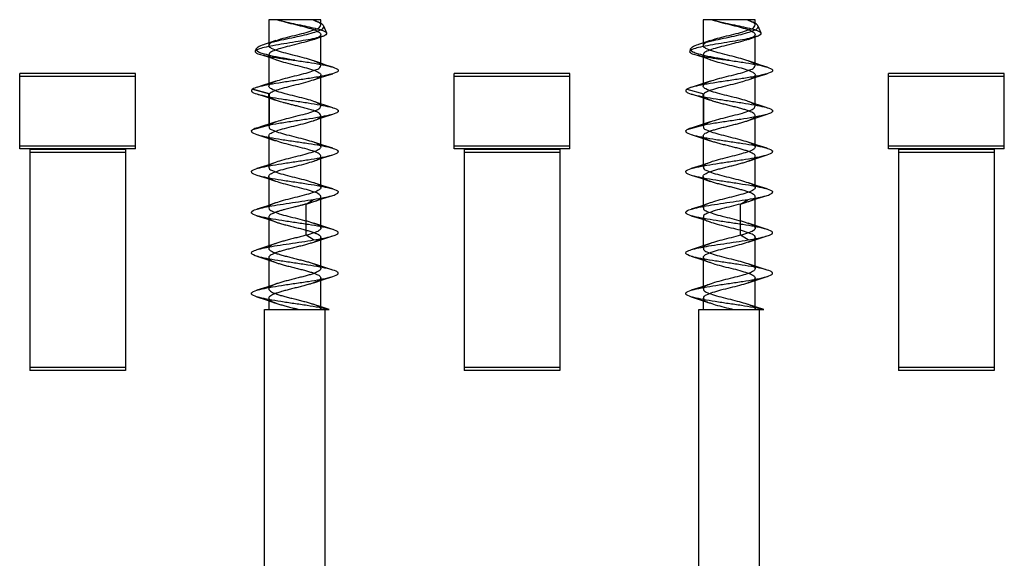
# Model space of a CAD drawing. Header units: millimetres. Extents: x 34 to 284, y 125 to 325.
# Tile 3 of 5: x 81 to 115, y 223 to 241. Entities that reach past the tile are written whole.
import ezdxf

# ---------------------------------------------------------------- set-up
doc = ezdxf.new("R2010")
doc.units = ezdxf.units.MM
doc.header["$LTSCALE"] = 29.133641
doc.layers.get('0').update_dxf_attribs({"linetype": 'CONTINUOUS'})

msp = doc.modelspace()

# ---------------------------------------------------------------- linework, layer by layer
at = {"color": 7}
for p, q in [((89.877, 241.362), (89.877, 240.473)), ((91.677, 241.362), (89.877, 241.362)), ((91.451, 241.335), (91.436, 241.34)), ((91.677, 241.173), (91.677, 241.362)), ((91.768, 241.149), (91.873, 240.904)), ((104.877, 241.362), (104.877, 240.473)), ((106.677, 241.362), (104.877, 241.362)), ((106.451, 241.335), (106.436, 241.34)), ((106.677, 241.173), (106.677, 241.362)), ((106.768, 241.149), (106.873, 240.904)), ((91.437, 240.685), (91.71, 240.779)), ((91.677, 239.773), (91.677, 240.852)), ((106.437, 240.685), (106.71, 240.779)), ((106.677, 239.773), (106.677, 240.852)), ((89.446, 240.358), (89.412, 240.277)), ((89.877, 240.152), (89.877, 239.074)), ((104.446, 240.358), (104.412, 240.277)), ((104.877, 240.152), (104.877, 239.074)), ((81.277, 236.904), (81.277, 239.504)), ((85.277, 239.504), (81.277, 239.504)), ((85.277, 239.404), (81.277, 239.404)), ((85.277, 236.904), (85.277, 239.504)), ((91.677, 238.374), (91.677, 239.453)), ((96.277, 236.904), (96.277, 239.504)), ((100.277, 239.504), (96.277, 239.504)), ((100.277, 239.404), (96.277, 239.404)), ((100.277, 236.904), (100.277, 239.504)), ((106.677, 238.374), (106.677, 239.453)), ((111.277, 236.904), (111.277, 239.504)), ((115.277, 239.504), (111.277, 239.504)), ((115.277, 239.404), (111.277, 239.404)), ((115.277, 236.904), (115.277, 239.504)), ((89.9, 238.803), (89.314, 238.964)), ((89.315, 238.962), (89.9, 238.802)), ((89.877, 238.751), (89.877, 237.673)), ((89.9, 237.723), (89.9, 238.802)), ((104.315, 238.962), (104.9, 238.802)), ((104.877, 238.752), (104.877, 237.673)), ((104.9, 237.723), (104.9, 238.802)), ((91.677, 236.973), (91.677, 238.052)), ((106.677, 236.973), (106.677, 238.052)), ((89.9, 237.723), (89.315, 237.562)), ((104.9, 237.723), (104.315, 237.562)), ((89.877, 237.352), (89.877, 236.273)), ((104.877, 237.352), (104.877, 236.273)), ((85.277, 237.004), (81.277, 237.004)), ((100.277, 237.004), (96.277, 237.004)), ((115.277, 237.004), (111.277, 237.004)), ((85.277, 236.904), (81.277, 236.904)), ((81.627, 236.88), (81.627, 229.262)), ((84.927, 236.88), (81.627, 236.88)), ((84.927, 236.78), (81.627, 236.78)), ((84.927, 236.88), (84.927, 229.262)), ((91.677, 235.573), (91.677, 236.652)), ((100.277, 236.904), (96.277, 236.904)), ((96.627, 236.88), (96.627, 229.262)), ((99.927, 236.88), (96.627, 236.88)), ((99.927, 236.78), (96.627, 236.78)), ((99.927, 236.88), (99.927, 229.262)), ((106.677, 235.573), (106.677, 236.652)), ((115.277, 236.904), (111.277, 236.904)), ((111.627, 236.88), (111.627, 229.262)), ((114.927, 236.88), (111.627, 236.88)), ((114.927, 236.78), (111.627, 236.78)), ((114.927, 236.88), (114.927, 229.262)), ((89.877, 235.951), (89.877, 234.873)), ((104.877, 235.951), (104.877, 234.873)), ((91.167, 235.002), (91.428, 235.162)), ((91.167, 233.923), (91.167, 235.002)), ((91.677, 234.173), (91.677, 235.251)), ((106.167, 235.002), (106.428, 235.162)), ((106.167, 233.923), (106.167, 235.002)), ((106.677, 234.173), (106.677, 235.251)), ((89.877, 234.553), (89.877, 233.475)), ((104.877, 234.553), (104.877, 233.475)), ((91.428, 233.762), (91.167, 233.923)), ((106.428, 233.762), (106.167, 233.923)), ((91.676, 232.775), (91.676, 233.853)), ((106.676, 232.775), (106.676, 233.853)), ((89.878, 233.154), (89.878, 232.075)), ((104.878, 233.154), (104.878, 232.075)), ((91.676, 231.376), (91.676, 232.454)), ((106.676, 231.376), (106.676, 232.454)), ((89.878, 231.754), (89.878, 231.362)), ((104.878, 231.754), (104.878, 231.362)), ((89.727, 207.062), (89.727, 231.362)), ((89.727, 231.362), (91.969, 231.362)), ((91.827, 207.062), (91.827, 231.362)), ((104.727, 207.062), (104.727, 231.362)), ((104.727, 231.362), (106.969, 231.362)), ((106.827, 207.062), (106.827, 231.362)), ((84.927, 229.362), (81.627, 229.362)), ((84.927, 229.262), (81.627, 229.262)), ((99.927, 229.362), (96.627, 229.362)), ((99.927, 229.262), (96.627, 229.262)), ((114.927, 229.362), (111.627, 229.362)), ((114.927, 229.262), (111.627, 229.262))]:
    msp.add_line(p, q, dxfattribs=at)
for points in [[(90.118, 240.64), (89.925, 240.572), (89.716, 240.504)], [(105.118, 240.64), (104.925, 240.572), (104.716, 240.504)], [(89.56, 240.171), (89.853, 240.077), (90.118, 239.985)], [(104.56, 240.171), (104.853, 240.077), (105.118, 239.985)], [(92.089, 239.725), (91.854, 239.799), (91.636, 239.87), (91.436, 239.94)], [(107.089, 239.725), (106.854, 239.799), (106.636, 239.87), (106.436, 239.94)], [(91.435, 239.284), (91.629, 239.352), (91.849, 239.425), (92.088, 239.5)], [(106.435, 239.284), (106.629, 239.352), (106.849, 239.425), (107.088, 239.5)], [(90.118, 239.24), (89.918, 239.17), (89.701, 239.099), (89.466, 239.025)], [(105.118, 239.24), (104.918, 239.17), (104.701, 239.099), (104.466, 239.025)], [(89.466, 238.799), (89.822, 238.687), (90.116, 238.585)], [(104.466, 238.799), (104.816, 238.689), (105.116, 238.585)], [(92.088, 238.325), (91.852, 238.399), (91.632, 238.471), (91.436, 238.54)], [(107.088, 238.325), (106.852, 238.399), (106.632, 238.471), (106.436, 238.54)], [(91.438, 237.885), (91.737, 237.989), (92.089, 238.1)], [(106.437, 237.885), (106.746, 237.991), (107.089, 238.1)], [(90.118, 237.84), (89.918, 237.77), (89.7, 237.699), (89.466, 237.625)], [(105.118, 237.84), (104.918, 237.77), (104.7, 237.699), (104.466, 237.625)], [(89.464, 237.4), (89.81, 237.291), (90.116, 237.185)], [(104.464, 237.4), (104.808, 237.291), (105.116, 237.185)], [(92.089, 236.925), (91.746, 237.033), (91.437, 237.14)], [(107.089, 236.925), (106.746, 237.033), (106.437, 237.14)], [(91.438, 236.485), (91.746, 236.591), (92.089, 236.7)], [(106.438, 236.486), (106.743, 236.59), (107.089, 236.7)], [(90.116, 236.439), (89.808, 236.334), (89.465, 236.225)], [(105.116, 236.439), (104.808, 236.334), (104.465, 236.225)], [(89.466, 235.999), (89.808, 235.891), (90.116, 235.786)], [(104.466, 235.999), (104.813, 235.89), (105.116, 235.785)], [(92.088, 235.525), (91.746, 235.633), (91.438, 235.739)], [(107.088, 235.525), (106.746, 235.633), (106.438, 235.739)], [(91.438, 235.085), (91.745, 235.191), (92.089, 235.3)], [(106.438, 235.085), (106.746, 235.191), (107.089, 235.3)], [(90.116, 235.039), (89.808, 234.933), (89.464, 234.825)], [(105.116, 235.039), (104.808, 234.933), (104.464, 234.825)], [(89.465, 234.6), (89.808, 234.491), (90.117, 234.385)], [(92.09, 234.125), (91.746, 234.233), (91.437, 234.339)], [(104.466, 234.599), (104.82, 234.487), (105.117, 234.385)], [(107.09, 234.125), (106.746, 234.233), (106.437, 234.339)], [(90.119, 233.641), (89.811, 233.534), (89.467, 233.426)], [(91.437, 233.685), (91.743, 233.79), (92.088, 233.899)], [(105.119, 233.641), (104.811, 233.534), (104.467, 233.426)], [(106.437, 233.685), (106.745, 233.791), (107.088, 233.899)], [(89.466, 233.199), (89.815, 233.089), (90.117, 232.985)], [(92.089, 232.725), (91.74, 232.835), (91.433, 232.941)], [(104.466, 233.199), (104.819, 233.088), (105.117, 232.985)], [(107.089, 232.725), (106.742, 232.835), (106.433, 232.941)], [(90.119, 232.24), (89.809, 232.133), (89.463, 232.024)], [(91.437, 232.285), (91.735, 232.388), (92.089, 232.5)], [(105.119, 232.24), (104.809, 232.133), (104.463, 232.024)], [(106.437, 232.285), (106.746, 232.391), (107.09, 232.5)], [(89.465, 231.799), (89.822, 231.687), (90.116, 231.585)], [(91.968, 231.362), (91.684, 231.454), (91.436, 231.54)], [(104.465, 231.8), (104.811, 231.69), (105.116, 231.585)], [(106.968, 231.362), (106.687, 231.453), (106.436, 231.54)]]:
    msp.add_lwpolyline(points, dxfattribs=at)
for points, knots in [([(91.769, 241.148), (91.78, 241.123), (91.745, 241.035), (91.597, 240.974), (91.381, 240.894), (91.09, 240.822), (90.754, 240.747), (90.399, 240.673), (90.063, 240.599), (89.772, 240.525), (89.575, 240.456), (89.463, 240.395), (89.446, 240.358)], [0, 0, 0, 0, 0.033305, 0.092002, 0.18673, 0.30965, 0.449318, 0.597616, 0.741822, 0.862271, 0.951208, 1, 1, 1, 1]), ([(89.9, 237.723), (89.936, 237.762), (90.062, 237.823), (90.286, 237.898), (90.577, 237.974), (90.899, 238.056), (91.211, 238.128), (91.456, 238.218), (91.628, 238.273), (91.699, 238.412), (91.544, 238.499), (91.366, 238.569), (91.089, 238.646), (90.779, 238.724), (90.468, 238.8), (90.187, 238.878), (90.009, 238.95), (89.855, 239.036), (89.924, 239.173), (90.091, 239.227), (90.32, 239.31), (90.614, 239.383), (90.927, 239.462), (91.226, 239.533), (91.46, 239.62), (91.628, 239.673), (91.7, 239.81), (91.548, 239.898), (91.371, 239.967), (91.099, 240.043), (90.792, 240.121), (90.482, 240.196), (90.198, 240.274), (90.016, 240.348), (89.856, 240.431), (89.92, 240.571), (90.086, 240.625), (90.315, 240.709), (90.613, 240.783), (90.929, 240.863), (91.232, 240.934), (91.462, 241.023), (91.637, 241.076), (91.696, 241.219), (91.535, 241.301), (91.44, 241.34), (91.371, 241.362)], [0, 0, 0, 0, 0.015482, 0.040012, 0.070157, 0.104055, 0.138295, 0.164319, 0.1818, 0.190416, 0.202394, 0.223868, 0.252155, 0.285074, 0.3188, 0.347255, 0.36875, 0.38065, 0.389157, 0.406156, 0.431249, 0.461659, 0.495252, 0.526777, 0.552147, 0.569302, 0.577849, 0.589744, 0.610815, 0.638817, 0.671159, 0.704792, 0.733706, 0.755735, 0.767987, 0.776441, 0.79328, 0.817968, 0.84916, 0.883498, 0.914289, 0.940584, 0.957363, 0.965853, 0.978553, 1, 1, 1, 1]), ([(90.184, 241.362), (90.277, 241.332), (90.483, 241.274), (90.798, 241.195), (91.108, 241.12), (91.38, 241.041), (91.553, 240.973), (91.702, 240.883), (91.623, 240.749), (91.458, 240.695), (91.223, 240.612), (90.922, 240.537), (90.604, 240.457), (90.304, 240.385), (90.081, 240.298), (89.912, 240.245), (89.861, 240.105), (90.017, 240.024), (90.198, 239.952), (90.477, 239.876), (90.787, 239.798), (91.097, 239.723), (91.374, 239.643), (91.55, 239.574), (91.704, 239.482), (91.619, 239.346), (91.452, 239.293), (91.206, 239.207), (90.898, 239.131), (90.574, 239.051), (90.282, 238.976), (90.061, 238.899), (89.936, 238.839), (89.9, 238.802)], [0, 0, 0, 0, 0.039198, 0.086046, 0.130733, 0.168608, 0.196777, 0.212583, 0.224418, 0.248184, 0.281916, 0.325165, 0.37243, 0.41438, 0.448491, 0.470586, 0.481724, 0.498665, 0.528192, 0.566823, 0.612145, 0.657589, 0.696136, 0.725062, 0.740922, 0.753329, 0.777406, 0.811873, 0.858019, 0.904938, 0.946145, 0.979153, 1, 1, 1, 1]), ([(90.184, 241.362), (90.261, 241.337), (90.442, 241.29), (90.729, 241.227), (91.039, 241.165), (91.331, 241.103), (91.584, 241.044), (91.757, 240.986), (91.859, 240.938), (91.873, 240.904)], [0, 0, 0, 0, 0.138996, 0.317563, 0.500283, 0.677266, 0.82907, 0.937515, 1, 1, 1, 1]), ([(91.769, 241.148), (91.756, 241.177), (91.687, 241.235), (91.551, 241.299), (91.436, 241.341), (91.372, 241.362)], [0, 0, 0, 0, 0.207965, 0.552588, 1, 1, 1, 1]), ([(106.769, 241.148), (106.78, 241.123), (106.745, 241.035), (106.597, 240.974), (106.381, 240.894), (106.09, 240.822), (105.754, 240.747), (105.399, 240.673), (105.063, 240.599), (104.772, 240.525), (104.575, 240.456), (104.463, 240.395), (104.446, 240.358)], [0, 0, 0, 0, 0.033305, 0.092002, 0.18673, 0.30965, 0.449318, 0.597616, 0.741822, 0.862271, 0.951208, 1, 1, 1, 1]), ([(104.9, 237.723), (104.936, 237.762), (105.062, 237.823), (105.286, 237.898), (105.577, 237.974), (105.899, 238.056), (106.211, 238.128), (106.456, 238.218), (106.628, 238.273), (106.699, 238.412), (106.544, 238.499), (106.366, 238.569), (106.089, 238.646), (105.779, 238.724), (105.468, 238.8), (105.187, 238.878), (105.009, 238.95), (104.855, 239.036), (104.924, 239.173), (105.091, 239.227), (105.32, 239.31), (105.614, 239.383), (105.927, 239.462), (106.226, 239.533), (106.46, 239.62), (106.628, 239.673), (106.7, 239.81), (106.548, 239.898), (106.371, 239.967), (106.099, 240.043), (105.792, 240.121), (105.482, 240.196), (105.198, 240.274), (105.016, 240.348), (104.856, 240.431), (104.92, 240.571), (105.086, 240.625), (105.315, 240.709), (105.613, 240.783), (105.929, 240.863), (106.232, 240.934), (106.462, 241.023), (106.637, 241.076), (106.696, 241.219), (106.535, 241.301), (106.44, 241.34), (106.371, 241.362)], [0, 0, 0, 0, 0.015482, 0.040012, 0.070157, 0.104055, 0.138295, 0.164319, 0.1818, 0.190416, 0.202394, 0.223868, 0.252155, 0.285074, 0.3188, 0.347255, 0.36875, 0.38065, 0.389157, 0.406156, 0.431249, 0.461659, 0.495252, 0.526777, 0.552147, 0.569302, 0.577849, 0.589744, 0.610815, 0.638817, 0.671159, 0.704792, 0.733706, 0.755735, 0.767987, 0.776441, 0.79328, 0.817968, 0.84916, 0.883498, 0.914289, 0.940584, 0.957363, 0.965853, 0.978553, 1, 1, 1, 1]), ([(105.184, 241.362), (105.277, 241.332), (105.483, 241.274), (105.798, 241.195), (106.108, 241.12), (106.38, 241.041), (106.553, 240.973), (106.702, 240.883), (106.623, 240.749), (106.458, 240.695), (106.223, 240.612), (105.922, 240.537), (105.604, 240.457), (105.304, 240.385), (105.081, 240.298), (104.912, 240.245), (104.861, 240.105), (105.017, 240.024), (105.198, 239.952), (105.477, 239.876), (105.787, 239.798), (106.097, 239.723), (106.374, 239.643), (106.55, 239.574), (106.704, 239.482), (106.619, 239.346), (106.452, 239.293), (106.206, 239.207), (105.898, 239.131), (105.574, 239.051), (105.282, 238.976), (105.061, 238.899), (104.936, 238.839), (104.9, 238.802)], [0, 0, 0, 0, 0.039198, 0.086046, 0.130733, 0.168608, 0.196777, 0.212583, 0.224418, 0.248184, 0.281916, 0.325165, 0.37243, 0.41438, 0.448491, 0.470586, 0.481724, 0.498665, 0.528192, 0.566823, 0.612145, 0.657589, 0.696136, 0.725062, 0.740922, 0.753329, 0.777406, 0.811873, 0.858019, 0.904938, 0.946145, 0.979153, 1, 1, 1, 1]), ([(105.184, 241.362), (105.261, 241.337), (105.442, 241.29), (105.729, 241.227), (106.039, 241.165), (106.331, 241.103), (106.584, 241.044), (106.757, 240.986), (106.859, 240.938), (106.873, 240.904)], [0, 0, 0, 0, 0.138996, 0.317563, 0.500283, 0.677266, 0.82907, 0.937515, 1, 1, 1, 1]), ([(106.769, 241.148), (106.756, 241.177), (106.687, 241.235), (106.551, 241.299), (106.436, 241.341), (106.372, 241.362)], [0, 0, 0, 0, 0.207965, 0.552588, 1, 1, 1, 1]), ([(91.873, 240.904), (91.882, 240.883), (91.823, 240.807), (91.678, 240.773), (91.447, 240.706), (91.143, 240.652), (90.787, 240.591), (90.407, 240.531), (90.047, 240.471), (89.739, 240.412), (89.543, 240.355), (89.426, 240.31), (89.412, 240.277)], [0, 0, 0, 0, 0.027065, 0.085938, 0.180293, 0.302961, 0.44501, 0.600442, 0.749682, 0.871934, 0.958053, 1, 1, 1, 1]), ([(106.873, 240.904), (106.882, 240.883), (106.823, 240.807), (106.678, 240.773), (106.447, 240.706), (106.143, 240.652), (105.787, 240.591), (105.407, 240.531), (105.047, 240.471), (104.739, 240.412), (104.543, 240.355), (104.426, 240.31), (104.412, 240.277)], [0, 0, 0, 0, 0.027065, 0.085938, 0.180293, 0.302961, 0.44501, 0.600442, 0.749682, 0.871934, 0.958053, 1, 1, 1, 1]), ([(89.412, 240.277), (89.401, 240.253), (89.498, 240.172), (89.669, 240.146), (89.968, 240.075), (90.345, 240.022), (90.626, 239.983), (90.777, 239.962)], [0, 0, 0, 0, 0.054997, 0.191025, 0.405215, 0.67884, 1, 1, 1, 1]), ([(90.777, 239.962), (90.628, 239.988), (90.35, 240.036), (89.973, 240.105), (89.688, 240.19), (89.503, 240.235), (89.435, 240.332), (89.446, 240.358)], [0, 0, 0, 0, 0.318124, 0.592598, 0.806651, 0.939991, 1, 1, 1, 1]), ([(104.412, 240.277), (104.401, 240.253), (104.498, 240.172), (104.669, 240.146), (104.968, 240.075), (105.345, 240.022), (105.626, 239.983), (105.777, 239.962)], [0, 0, 0, 0, 0.054997, 0.191025, 0.405215, 0.67884, 1, 1, 1, 1]), ([(105.777, 239.962), (105.628, 239.988), (105.35, 240.036), (104.973, 240.105), (104.688, 240.19), (104.503, 240.235), (104.435, 240.332), (104.446, 240.358)], [0, 0, 0, 0, 0.318124, 0.592598, 0.806651, 0.939991, 1, 1, 1, 1]), ([(90.777, 239.963), (90.934, 239.939), (91.23, 239.895), (91.633, 239.831), (91.963, 239.761), (92.157, 239.71), (92.277, 239.646), (92.277, 239.612)], [0, 0, 0, 0, 0.304941, 0.575053, 0.792511, 0.935895, 1, 1, 1, 1]), ([(105.777, 239.963), (105.934, 239.939), (106.23, 239.895), (106.633, 239.831), (106.963, 239.761), (107.157, 239.71), (107.277, 239.646), (107.277, 239.612)], [0, 0, 0, 0, 0.304941, 0.575053, 0.792511, 0.935895, 1, 1, 1, 1]), ([(92.277, 239.612), (92.277, 239.576), (92.143, 239.511), (91.939, 239.457), (91.584, 239.386), (91.162, 239.32), (90.695, 239.25), (90.238, 239.182), (89.836, 239.115), (89.534, 239.048), (89.368, 238.998), (89.315, 238.962)], [0, 0, 0, 0, 0.035383, 0.11409, 0.231444, 0.378596, 0.538155, 0.694132, 0.832708, 0.937469, 1, 1, 1, 1]), ([(107.277, 239.612), (107.277, 239.576), (107.143, 239.511), (106.939, 239.457), (106.584, 239.386), (106.162, 239.32), (105.695, 239.25), (105.238, 239.182), (104.836, 239.115), (104.534, 239.048), (104.368, 238.998), (104.315, 238.962)], [0, 0, 0, 0, 0.035383, 0.11409, 0.231444, 0.378596, 0.538155, 0.694132, 0.832708, 0.937469, 1, 1, 1, 1]), ([(89.315, 238.963), (89.314, 238.965), (89.308, 238.955), (89.301, 238.954), (89.295, 238.947), (89.288, 238.94), (89.283, 238.932), (89.278, 238.923), (89.277, 238.916), (89.277, 238.912)], [0, 0, 0, 0, 0.124192, 0.25063, 0.389308, 0.530832, 0.678642, 0.832833, 1, 1, 1, 1]), ([(89.277, 238.912), (89.277, 238.878), (89.401, 238.814), (89.597, 238.762), (89.931, 238.693), (90.332, 238.629), (90.778, 238.562), (91.225, 238.496), (91.625, 238.431), (91.958, 238.363), (92.153, 238.311), (92.277, 238.247), (92.277, 238.212)], [0, 0, 0, 0, 0.032961, 0.106058, 0.21604, 0.351271, 0.500289, 0.649734, 0.785527, 0.89428, 0.96696, 1, 1, 1, 1]), ([(91.167, 235.002), (91.258, 235.026), (91.413, 235.076), (91.584, 235.135), (91.707, 235.246), (91.594, 235.366), (91.422, 235.423), (91.165, 235.507), (90.859, 235.581), (90.544, 235.66), (90.253, 235.734), (90.049, 235.814), (89.882, 235.877), (89.881, 236.024), (90.045, 236.088), (90.245, 236.167), (90.531, 236.24), (90.843, 236.318), (91.148, 236.393), (91.41, 236.475), (91.581, 236.534), (91.707, 236.644), (91.599, 236.763), (91.432, 236.819), (91.182, 236.902), (90.882, 236.975), (90.568, 237.054), (90.276, 237.127), (90.063, 237.209), (89.896, 237.267), (89.87, 237.413), (90.032, 237.484), (90.225, 237.56), (90.511, 237.635), (90.823, 237.713), (91.13, 237.789), (91.397, 237.868), (91.57, 237.933), (91.7, 238.027), (91.636, 238.137), (91.522, 238.184), (91.377, 238.242), (91.212, 238.29), (91.045, 238.335), (90.884, 238.375), (90.736, 238.412), (90.601, 238.445), (90.483, 238.476), (90.379, 238.503), (90.289, 238.529), (90.212, 238.552), (90.147, 238.574), (90.093, 238.594), (90.048, 238.612), (90.011, 238.628), (89.981, 238.643), (89.956, 238.657), (89.937, 238.67), (89.921, 238.681), (89.909, 238.692), (89.899, 238.701), (89.892, 238.71), (89.887, 238.718), (89.883, 238.726), (89.879, 238.734), (89.877, 238.744), (89.877, 238.754), (89.878, 238.763), (89.88, 238.77), (89.883, 238.777), (89.886, 238.783), (89.89, 238.789), (89.894, 238.794), (89.898, 238.804), (89.9, 238.802)], [0, 0, 0, 0, 0.026771, 0.045289, 0.055232, 0.064809, 0.083226, 0.109601, 0.140904, 0.17348, 0.202782, 0.22533, 0.239233, 0.247065, 0.260689, 0.282938, 0.311655, 0.343743, 0.375173, 0.401833, 0.420505, 0.430563, 0.439938, 0.457625, 0.483268, 0.514065, 0.546259, 0.575838, 0.599132, 0.61378, 0.621694, 0.63463, 0.656315, 0.684997, 0.717299, 0.748779, 0.775779, 0.795063, 0.80541, 0.813125, 0.825197, 0.840735, 0.857607, 0.87434, 0.890219, 0.9049, 0.918085, 0.929716, 0.939871, 0.948758, 0.956424, 0.96295, 0.968396, 0.972943, 0.976755, 0.979936, 0.982576, 0.984767, 0.986588, 0.988102, 0.989371, 0.990443, 0.991359, 0.992151, 0.992842, 0.993998, 0.994943, 0.995747, 0.996461, 0.997126, 0.997781, 0.998451, 0.999163, 1, 1, 1, 1]), ([(104.315, 238.962), (104.312, 238.961), (104.306, 238.959), (104.301, 238.952), (104.295, 238.946), (104.288, 238.94), (104.282, 238.932), (104.278, 238.923), (104.277, 238.916), (104.277, 238.913)], [0, 0, 0, 0, 0.151022, 0.271286, 0.387571, 0.541651, 0.691202, 0.838888, 1, 1, 1, 1]), ([(104.277, 238.913), (104.278, 238.878), (104.402, 238.813), (104.6, 238.761), (104.935, 238.692), (105.336, 238.628), (105.781, 238.562), (106.227, 238.495), (106.627, 238.431), (106.959, 238.363), (107.153, 238.311), (107.277, 238.247), (107.277, 238.212)], [0, 0, 0, 0, 0.033242, 0.106806, 0.217178, 0.352532, 0.50141, 0.650523, 0.785939, 0.894409, 0.966969, 1, 1, 1, 1]), ([(106.167, 235.002), (106.215, 235.015), (106.304, 235.04), (106.427, 235.08), (106.529, 235.12), (106.606, 235.16), (106.658, 235.199), (106.683, 235.249), (106.663, 235.299), (106.614, 235.338), (106.54, 235.378), (106.441, 235.418), (106.319, 235.459), (106.178, 235.499), (106.025, 235.54), (105.863, 235.58), (105.699, 235.621), (105.536, 235.662), (105.382, 235.702), (105.24, 235.743), (105.118, 235.783), (105.018, 235.823), (104.943, 235.864), (104.892, 235.903), (104.87, 235.953), (104.894, 236.002), (104.945, 236.042), (105.022, 236.082), (105.123, 236.121), (105.246, 236.162), (105.387, 236.202), (105.543, 236.243), (105.706, 236.284), (105.871, 236.325), (106.033, 236.365), (106.186, 236.406), (106.325, 236.447), (106.446, 236.487), (106.545, 236.527), (106.617, 236.567), (106.665, 236.607), (106.683, 236.658), (106.656, 236.706), (106.602, 236.745), (106.523, 236.786), (106.419, 236.826), (106.294, 236.866), (106.152, 236.906), (105.996, 236.947), (105.833, 236.988), (105.667, 237.029), (105.505, 237.07), (105.354, 237.11), (105.217, 237.15), (105.099, 237.191), (105.002, 237.231), (104.932, 237.271), (104.885, 237.311), (104.871, 237.362), (104.901, 237.409), (104.956, 237.448), (105.037, 237.489), (105.143, 237.529), (105.27, 237.569), (105.414, 237.61), (105.569, 237.65), (105.732, 237.69), (105.897, 237.731), (106.058, 237.772), (106.21, 237.813), (106.346, 237.853), (106.463, 237.893), (106.557, 237.933), (106.625, 237.973), (106.671, 238.014), (106.681, 238.066), (106.65, 238.112), (106.593, 238.151), (106.511, 238.191), (106.405, 238.231), (106.278, 238.271), (106.134, 238.311), (105.978, 238.352), (105.815, 238.392), (105.651, 238.433), (105.498, 238.471), (105.365, 238.507), (105.255, 238.539), (105.168, 238.567), (105.098, 238.592), (105.043, 238.614), (104.999, 238.634), (104.966, 238.652), (104.94, 238.668), (104.92, 238.682), (104.905, 238.695), (104.894, 238.707), (104.887, 238.718), (104.882, 238.728), (104.879, 238.738), (104.877, 238.746), (104.877, 238.754), (104.878, 238.762), (104.881, 238.772), (104.886, 238.783), (104.891, 238.793), (104.899, 238.797), (104.9, 238.801)], [0, 0, 0, 0, 0.014109, 0.02649, 0.036862, 0.045096, 0.051144, 0.055429, 0.059569, 0.065275, 0.073192, 0.083372, 0.095691, 0.109778, 0.125059, 0.141032, 0.157255, 0.173283, 0.188665, 0.202787, 0.215175, 0.225451, 0.233466, 0.239292, 0.243494, 0.247736, 0.253663, 0.261796, 0.27217, 0.284541, 0.298727, 0.314156, 0.330343, 0.346632, 0.362604, 0.377756, 0.39172, 0.403949, 0.41414, 0.421956, 0.427559, 0.431632, 0.435973, 0.44211, 0.45056, 0.461207, 0.473794, 0.487931, 0.503378, 0.519558, 0.536032, 0.552003, 0.567052, 0.580692, 0.592667, 0.602616, 0.61034, 0.615772, 0.619779, 0.624159, 0.63042, 0.638956, 0.649846, 0.662643, 0.676956, 0.692296, 0.708384, 0.724684, 0.740762, 0.755812, 0.769447, 0.781201, 0.790937, 0.798462, 0.803834, 0.807814, 0.812303, 0.818682, 0.82733, 0.838178, 0.850963, 0.865334, 0.880814, 0.896899, 0.913264, 0.928795, 0.941912, 0.952563, 0.961189, 0.968133, 0.97369, 0.97813, 0.981682, 0.984528, 0.986815, 0.988664, 0.990172, 0.991421, 0.992474, 0.993379, 0.994172, 0.994878, 0.995517, 0.996673, 0.997804, 0.998749, 1, 1, 1, 1]), ([(92.277, 238.212), (92.277, 238.177), (92.144, 238.111), (91.938, 238.057), (91.585, 237.986), (91.163, 237.92), (90.697, 237.851), (90.242, 237.782), (89.84, 237.716), (89.537, 237.648), (89.369, 237.598), (89.315, 237.562)], [0, 0, 0, 0, 0.035131, 0.113792, 0.232162, 0.377915, 0.537242, 0.693361, 0.830889, 0.936268, 1, 1, 1, 1]), ([(107.277, 238.212), (107.277, 238.177), (107.144, 238.111), (106.938, 238.057), (106.585, 237.986), (106.163, 237.92), (105.697, 237.851), (105.242, 237.782), (104.84, 237.716), (104.537, 237.648), (104.369, 237.598), (104.315, 237.562)], [0, 0, 0, 0, 0.035131, 0.113792, 0.232162, 0.377915, 0.537242, 0.693361, 0.830889, 0.936268, 1, 1, 1, 1]), ([(89.9, 237.723), (89.881, 237.702), (89.871, 237.61), (90.031, 237.542), (90.225, 237.464), (90.509, 237.39), (90.823, 237.311), (91.133, 237.236), (91.401, 237.154), (91.576, 237.092), (91.705, 236.986), (91.605, 236.862), (91.434, 236.807), (91.181, 236.722), (90.875, 236.648), (90.559, 236.569), (90.267, 236.495), (90.058, 236.413), (89.89, 236.354), (89.875, 236.206), (90.042, 236.138), (90.241, 236.059), (90.531, 235.984), (90.845, 235.906), (91.15, 235.831), (91.411, 235.749), (91.583, 235.69), (91.708, 235.578), (91.593, 235.458), (91.421, 235.402), (91.163, 235.318), (90.857, 235.243), (90.542, 235.164), (90.249, 235.09), (90.046, 235.01), (89.879, 234.945), (89.885, 234.796), (90.053, 234.735), (90.258, 234.654), (90.551, 234.58), (90.867, 234.5), (91.174, 234.426), (91.428, 234.342), (91.598, 234.286), (91.707, 234.167), (91.583, 234.056), (91.412, 233.997), (91.257, 233.948), (91.167, 233.923)], [0, 0, 0, 0, 0.007981, 0.02091, 0.042773, 0.071147, 0.103637, 0.135526, 0.162918, 0.182142, 0.19232, 0.201411, 0.219173, 0.245502, 0.276882, 0.309372, 0.338864, 0.361931, 0.376293, 0.384238, 0.397729, 0.420139, 0.449355, 0.481699, 0.513106, 0.53968, 0.558397, 0.568451, 0.578098, 0.596455, 0.623001, 0.654382, 0.686866, 0.716437, 0.739122, 0.752805, 0.760704, 0.774803, 0.79757, 0.827026, 0.859829, 0.891247, 0.917395, 0.935355, 0.944704, 0.954771, 0.973364, 1, 1, 1, 1]), ([(104.9, 237.723), (104.881, 237.702), (104.871, 237.61), (105.031, 237.542), (105.225, 237.464), (105.509, 237.39), (105.823, 237.311), (106.133, 237.236), (106.401, 237.154), (106.576, 237.092), (106.705, 236.986), (106.605, 236.862), (106.434, 236.807), (106.181, 236.722), (105.875, 236.648), (105.559, 236.569), (105.267, 236.495), (105.058, 236.413), (104.89, 236.354), (104.875, 236.206), (105.042, 236.138), (105.241, 236.059), (105.531, 235.984), (105.845, 235.906), (106.15, 235.831), (106.411, 235.749), (106.583, 235.69), (106.708, 235.578), (106.593, 235.458), (106.421, 235.402), (106.163, 235.318), (105.857, 235.243), (105.542, 235.164), (105.249, 235.09), (105.046, 235.01), (104.879, 234.945), (104.885, 234.796), (105.053, 234.735), (105.258, 234.654), (105.551, 234.58), (105.867, 234.5), (106.174, 234.426), (106.428, 234.342), (106.598, 234.286), (106.707, 234.167), (106.583, 234.056), (106.412, 233.997), (106.257, 233.948), (106.167, 233.923)], [0, 0, 0, 0, 0.007981, 0.02091, 0.042773, 0.071147, 0.103637, 0.135526, 0.162918, 0.182142, 0.19232, 0.201411, 0.219173, 0.245502, 0.276882, 0.309372, 0.338864, 0.361931, 0.376293, 0.384238, 0.397729, 0.420139, 0.449355, 0.481699, 0.513106, 0.53968, 0.558397, 0.568451, 0.578098, 0.596455, 0.623001, 0.654382, 0.686866, 0.716437, 0.739122, 0.752805, 0.760704, 0.774803, 0.79757, 0.827026, 0.859829, 0.891247, 0.917395, 0.935355, 0.944704, 0.954771, 0.973364, 1, 1, 1, 1]), ([(89.277, 237.512), (89.277, 237.518), (89.281, 237.531), (89.295, 237.548), (89.307, 237.557), (89.315, 237.562)], [0, 0, 0, 0, 0.266002, 0.588434, 1, 1, 1, 1]), ([(89.277, 237.512), (89.277, 237.479), (89.399, 237.414), (89.595, 237.362), (89.931, 237.293), (90.334, 237.229), (90.784, 237.161), (91.233, 237.094), (91.634, 237.03), (91.965, 236.961), (92.158, 236.91), (92.277, 236.845), (92.277, 236.812)], [0, 0, 0, 0, 0.032381, 0.105055, 0.215391, 0.351998, 0.502302, 0.652272, 0.788187, 0.897007, 0.968143, 1, 1, 1, 1]), ([(104.277, 237.512), (104.277, 237.518), (104.281, 237.531), (104.295, 237.548), (104.307, 237.557), (104.315, 237.562)], [0, 0, 0, 0, 0.266002, 0.588434, 1, 1, 1, 1]), ([(104.277, 237.512), (104.277, 237.479), (104.399, 237.414), (104.595, 237.362), (104.931, 237.293), (105.334, 237.229), (105.784, 237.161), (106.233, 237.094), (106.634, 237.03), (106.965, 236.961), (107.158, 236.91), (107.277, 236.845), (107.277, 236.812)], [0, 0, 0, 0, 0.032381, 0.105055, 0.215391, 0.351998, 0.502302, 0.652272, 0.788187, 0.897007, 0.968143, 1, 1, 1, 1]), ([(89.277, 236.112), (89.277, 236.146), (89.401, 236.211), (89.596, 236.263), (89.93, 236.332), (90.331, 236.396), (90.777, 236.462), (91.223, 236.529), (91.623, 236.593), (91.956, 236.662), (92.152, 236.714), (92.277, 236.778), (92.277, 236.812)], [0, 0, 0, 0, 0.032907, 0.105677, 0.215176, 0.350884, 0.500289, 0.649114, 0.784373, 0.893658, 0.966808, 1, 1, 1, 1]), ([(104.277, 236.112), (104.277, 236.146), (104.401, 236.211), (104.596, 236.263), (104.93, 236.332), (105.331, 236.396), (105.777, 236.462), (106.223, 236.529), (106.623, 236.593), (106.956, 236.662), (107.152, 236.714), (107.277, 236.778), (107.277, 236.812)], [0, 0, 0, 0, 0.032907, 0.105677, 0.215176, 0.350884, 0.500289, 0.649114, 0.784373, 0.893658, 0.966808, 1, 1, 1, 1]), ([(89.277, 236.112), (89.277, 236.078), (89.4, 236.015), (89.592, 235.963), (89.924, 235.894), (90.324, 235.83), (90.773, 235.763), (91.224, 235.696), (91.626, 235.631), (91.96, 235.563), (92.153, 235.51), (92.277, 235.447), (92.277, 235.412)], [0, 0, 0, 0, 0.032776, 0.104572, 0.212649, 0.34847, 0.498558, 0.649589, 0.786043, 0.89485, 0.967075, 1, 1, 1, 1]), ([(104.277, 236.112), (104.277, 236.078), (104.4, 236.015), (104.592, 235.963), (104.924, 235.894), (105.324, 235.83), (105.773, 235.763), (106.224, 235.696), (106.626, 235.631), (106.96, 235.563), (107.153, 235.51), (107.277, 235.447), (107.277, 235.412)], [0, 0, 0, 0, 0.032776, 0.104572, 0.212649, 0.34847, 0.498558, 0.649589, 0.786043, 0.89485, 0.967075, 1, 1, 1, 1]), ([(91.428, 235.162), (91.544, 235.182), (91.75, 235.216), (92.022, 235.279), (92.183, 235.325), (92.277, 235.384), (92.277, 235.412)], [0, 0, 0, 0, 0.393408, 0.703162, 0.905266, 1, 1, 1, 1]), ([(106.428, 235.162), (106.544, 235.182), (106.75, 235.216), (107.022, 235.279), (107.183, 235.325), (107.277, 235.384), (107.277, 235.412)], [0, 0, 0, 0, 0.393408, 0.703162, 0.905266, 1, 1, 1, 1]), ([(89.277, 234.712), (89.277, 234.742), (89.377, 234.802), (89.546, 234.85), (89.832, 234.914), (90.185, 234.973), (90.591, 235.035), (91.01, 235.097), (91.291, 235.14), (91.428, 235.162)], [0, 0, 0, 0, 0.040182, 0.126647, 0.258735, 0.42557, 0.615775, 0.812478, 1, 1, 1, 1]), ([(91.167, 235.002), (91.156, 234.999), (91.134, 234.992), (91.098, 234.983), (91.058, 234.972), (91.013, 234.96), (90.963, 234.947), (90.908, 234.933), (90.846, 234.918), (90.778, 234.901), (90.702, 234.882), (90.618, 234.862), (90.525, 234.838), (90.425, 234.812), (90.319, 234.783), (90.209, 234.749), (90.101, 234.712), (90.007, 234.672), (89.935, 234.632), (89.886, 234.594), (89.872, 234.543), (89.901, 234.496), (89.956, 234.456), (90.036, 234.415), (90.138, 234.376), (90.259, 234.337), (90.398, 234.298), (90.553, 234.257), (90.718, 234.215), (90.885, 234.174), (91.045, 234.135), (91.194, 234.095), (91.329, 234.054), (91.448, 234.014), (91.547, 233.973), (91.619, 233.933), (91.668, 233.894), (91.682, 233.842), (91.651, 233.795), (91.596, 233.755), (91.515, 233.714), (91.411, 233.675), (91.286, 233.635), (91.142, 233.594), (90.984, 233.552), (90.819, 233.511), (90.653, 233.47), (90.494, 233.431), (90.346, 233.391), (90.21, 233.35), (90.093, 233.308), (89.997, 233.268), (89.929, 233.229), (89.883, 233.189), (89.873, 233.138), (89.906, 233.092), (89.964, 233.051), (90.046, 233.011), (90.151, 232.972), (90.275, 232.933), (90.417, 232.892), (90.574, 232.851), (90.74, 232.81), (90.907, 232.769), (91.066, 232.729), (91.215, 232.689), (91.349, 232.648), (91.465, 232.607), (91.56, 232.566), (91.628, 232.527), (91.673, 232.486), (91.679, 232.433), (91.643, 232.388), (91.585, 232.348), (91.5, 232.308), (91.393, 232.269), (91.265, 232.229), (91.119, 232.188), (90.959, 232.146), (90.793, 232.105), (90.629, 232.065), (90.472, 232.025), (90.326, 231.985), (90.193, 231.944), (90.078, 231.903), (89.985, 231.862), (89.921, 231.824), (89.879, 231.783), (89.876, 231.731), (89.913, 231.687), (89.972, 231.646), (90.058, 231.606), (90.167, 231.567), (90.296, 231.526), (90.442, 231.486), (90.601, 231.445), (90.767, 231.403), (90.879, 231.376), (90.934, 231.362)], [0, 0, 0, 0, 0.003201, 0.006756, 0.010712, 0.015114, 0.020013, 0.025464, 0.031529, 0.03827, 0.045748, 0.054024, 0.063138, 0.073086, 0.083743, 0.094909, 0.106141, 0.116364, 0.124324, 0.12978, 0.133701, 0.138115, 0.144546, 0.153253, 0.163773, 0.175945, 0.189803, 0.205236, 0.221955, 0.238723, 0.254623, 0.269396, 0.282995, 0.295144, 0.305501, 0.31347, 0.318997, 0.322997, 0.327526, 0.333943, 0.342623, 0.35337, 0.365994, 0.380368, 0.396279, 0.412879, 0.429399, 0.445222, 0.459991, 0.473595, 0.485811, 0.495827, 0.50336, 0.508588, 0.512514, 0.517139, 0.523833, 0.532705, 0.543422, 0.555885, 0.570107, 0.585798, 0.602569, 0.619236, 0.635083, 0.649826, 0.66339, 0.675351, 0.685339, 0.692866, 0.698053, 0.70201, 0.706832, 0.713597, 0.722547, 0.733506, 0.74639, 0.761053, 0.777229, 0.793886, 0.810212, 0.825736, 0.8403, 0.853762, 0.865769, 0.87542, 0.882547, 0.88747, 0.891368, 0.896171, 0.903088, 0.912217, 0.923299, 0.936263, 0.950984, 0.966921, 0.98347, 1, 1, 1, 1]), ([(104.277, 234.712), (104.277, 234.742), (104.377, 234.802), (104.546, 234.85), (104.832, 234.914), (105.185, 234.973), (105.591, 235.035), (106.01, 235.097), (106.291, 235.14), (106.428, 235.162)], [0, 0, 0, 0, 0.040182, 0.126647, 0.258735, 0.42557, 0.615775, 0.812478, 1, 1, 1, 1]), ([(106.167, 235.002), (106.061, 234.972), (105.843, 234.917), (105.53, 234.84), (105.24, 234.765), (105.046, 234.685), (104.864, 234.615), (104.906, 234.459), (105.081, 234.403), (105.303, 234.319), (105.599, 234.245), (105.912, 234.167), (106.214, 234.095), (106.451, 234.006), (106.625, 233.956), (106.701, 233.815), (106.548, 233.727), (106.373, 233.659), (106.102, 233.582), (105.796, 233.505), (105.488, 233.43), (105.208, 233.353), (105.025, 233.279), (104.86, 233.203), (104.912, 233.059), (105.078, 233.003), (105.3, 232.92), (105.593, 232.847), (105.905, 232.769), (106.202, 232.698), (106.441, 232.611), (106.612, 232.561), (106.704, 232.427), (106.559, 232.329), (106.385, 232.264), (106.114, 232.184), (105.807, 232.108), (105.495, 232.032), (105.211, 231.954), (105.026, 231.88), (104.859, 231.802), (104.916, 231.655), (105.085, 231.6), (105.313, 231.516), (105.611, 231.442), (105.824, 231.39), (105.934, 231.362)], [0, 0, 0, 0, 0.031768, 0.064764, 0.093437, 0.116067, 0.130401, 0.138716, 0.154964, 0.179144, 0.209099, 0.242074, 0.272721, 0.298169, 0.315328, 0.323907, 0.336117, 0.355799, 0.382861, 0.415108, 0.447221, 0.475051, 0.49655, 0.509121, 0.517395, 0.53317, 0.557054, 0.586929, 0.619626, 0.649985, 0.674871, 0.692813, 0.701735, 0.71313, 0.732871, 0.76006, 0.792552, 0.824602, 0.853155, 0.875042, 0.887388, 0.896161, 0.912162, 0.936503, 0.967218, 1, 1, 1, 1]), ([(92.277, 234.012), (92.277, 234.046), (92.157, 234.11), (91.964, 234.161), (91.634, 234.23), (91.235, 234.294), (90.789, 234.361), (90.34, 234.428), (89.935, 234.492), (89.598, 234.561), (89.402, 234.614), (89.277, 234.678), (89.277, 234.712)], [0, 0, 0, 0, 0.032271, 0.103485, 0.211923, 0.346841, 0.495823, 0.646063, 0.783158, 0.893827, 0.967061, 1, 1, 1, 1]), ([(107.277, 234.012), (107.277, 234.046), (107.157, 234.11), (106.964, 234.161), (106.634, 234.23), (106.235, 234.294), (105.789, 234.361), (105.34, 234.428), (104.935, 234.492), (104.598, 234.561), (104.402, 234.614), (104.277, 234.678), (104.277, 234.712)], [0, 0, 0, 0, 0.032271, 0.103485, 0.211923, 0.346841, 0.495823, 0.646063, 0.783158, 0.893827, 0.967061, 1, 1, 1, 1]), ([(91.167, 233.923), (91.115, 233.909), (91.006, 233.881), (90.842, 233.84), (90.676, 233.799), (90.514, 233.757), (90.363, 233.717), (90.225, 233.677), (90.105, 233.637), (90.006, 233.596), (89.934, 233.554), (89.886, 233.515), (89.871, 233.464), (89.903, 233.418), (89.958, 233.378), (90.04, 233.337), (90.144, 233.296), (90.268, 233.256), (90.412, 233.216), (90.57, 233.176), (90.736, 233.134), (90.902, 233.093), (91.06, 233.052), (91.207, 233.013), (91.341, 232.974), (91.458, 232.933), (91.554, 232.892), (91.624, 232.852), (91.671, 232.811), (91.681, 232.759), (91.647, 232.714), (91.589, 232.675), (91.506, 232.633), (91.4, 232.592), (91.273, 232.552), (91.128, 232.513), (90.97, 232.472), (90.804, 232.43), (90.638, 232.389), (90.478, 232.348), (90.33, 232.308), (90.196, 232.268), (90.08, 232.227), (89.987, 232.186), (89.922, 232.146), (89.879, 232.105), (89.876, 232.052), (89.915, 232.009), (89.975, 231.968), (90.061, 231.928), (90.167, 231.888), (90.294, 231.849), (90.439, 231.809), (90.598, 231.768), (90.764, 231.727), (90.93, 231.686), (91.088, 231.645), (91.234, 231.605), (91.366, 231.565), (91.48, 231.525), (91.572, 231.484), (91.635, 231.444), (91.674, 231.404), (91.678, 231.374), (91.675, 231.363)], [0, 0, 0, 0, 0.022312, 0.045768, 0.069469, 0.09243, 0.113893, 0.133562, 0.151163, 0.165874, 0.17717, 0.185082, 0.190702, 0.197028, 0.206302, 0.218742, 0.234096, 0.251993, 0.272424, 0.295032, 0.318922, 0.342403, 0.364879, 0.385725, 0.404846, 0.421902, 0.436449, 0.447541, 0.455218, 0.460804, 0.467345, 0.476759, 0.489525, 0.505141, 0.523316, 0.543934, 0.566654, 0.590317, 0.614057, 0.636647, 0.657709, 0.676966, 0.693995, 0.707871, 0.718368, 0.725602, 0.731123, 0.738052, 0.748089, 0.761046, 0.776682, 0.794775, 0.815332, 0.837971, 0.862038, 0.885636, 0.907939, 0.928581, 0.947541, 0.964372, 0.978284, 0.988499, 0.995224, 1, 1, 1, 1]), ([(91.428, 233.762), (91.545, 233.782), (91.75, 233.816), (92.022, 233.879), (92.182, 233.925), (92.277, 233.984), (92.277, 234.012)], [0, 0, 0, 0, 0.394718, 0.702509, 0.904513, 1, 1, 1, 1]), ([(106.167, 233.923), (106.061, 233.894), (105.845, 233.841), (105.536, 233.763), (105.25, 233.69), (105.05, 233.61), (104.882, 233.547), (104.883, 233.403), (105.042, 233.34), (105.238, 233.259), (105.525, 233.187), (105.838, 233.108), (106.143, 233.033), (106.405, 232.953), (106.573, 232.892), (106.705, 232.788), (106.604, 232.666), (106.441, 232.609), (106.194, 232.526), (105.894, 232.454), (105.581, 232.374), (105.289, 232.302), (105.072, 232.218), (104.906, 232.164), (104.864, 232.024), (105.024, 231.945), (105.214, 231.867), (105.502, 231.793), (105.81, 231.716), (106.111, 231.639), (106.364, 231.57), (106.543, 231.498), (106.653, 231.441), (106.679, 231.381), (106.675, 231.363)], [0, 0, 0, 0, 0.045306, 0.091203, 0.131531, 0.164463, 0.184425, 0.19521, 0.214725, 0.24557, 0.286756, 0.333939, 0.378858, 0.416218, 0.443882, 0.458374, 0.471318, 0.496362, 0.532376, 0.577035, 0.623163, 0.665454, 0.699375, 0.720987, 0.732089, 0.74993, 0.781219, 0.822844, 0.869055, 0.912796, 0.950049, 0.976714, 0.992043, 1, 1, 1, 1]), ([(106.428, 233.762), (106.545, 233.782), (106.75, 233.816), (107.022, 233.879), (107.182, 233.925), (107.277, 233.984), (107.277, 234.012)], [0, 0, 0, 0, 0.394718, 0.702509, 0.904513, 1, 1, 1, 1]), ([(89.277, 233.312), (89.277, 233.342), (89.377, 233.402), (89.546, 233.45), (89.832, 233.514), (90.186, 233.573), (90.592, 233.635), (91.011, 233.696), (91.292, 233.74), (91.428, 233.762)], [0, 0, 0, 0, 0.039924, 0.126885, 0.258735, 0.42617, 0.615817, 0.813339, 1, 1, 1, 1]), ([(104.277, 233.312), (104.277, 233.342), (104.377, 233.402), (104.546, 233.45), (104.832, 233.514), (105.186, 233.573), (105.592, 233.635), (106.011, 233.696), (106.292, 233.74), (106.428, 233.762)], [0, 0, 0, 0, 0.039924, 0.126885, 0.258735, 0.42617, 0.615817, 0.813339, 1, 1, 1, 1]), ([(92.277, 232.612), (92.277, 232.647), (92.151, 232.711), (91.955, 232.763), (91.618, 232.833), (91.214, 232.897), (90.763, 232.965), (90.314, 233.031), (89.915, 233.096), (89.586, 233.164), (89.396, 233.215), (89.277, 233.279), (89.277, 233.312)], [0, 0, 0, 0, 0.033282, 0.106725, 0.216588, 0.35411, 0.504869, 0.654711, 0.790228, 0.897478, 0.968261, 1, 1, 1, 1]), ([(107.277, 232.612), (107.277, 232.647), (107.151, 232.711), (106.955, 232.763), (106.618, 232.833), (106.214, 232.897), (105.763, 232.965), (105.314, 233.031), (104.915, 233.096), (104.586, 233.164), (104.396, 233.215), (104.277, 233.279), (104.277, 233.312)], [0, 0, 0, 0, 0.033282, 0.106725, 0.216588, 0.35411, 0.504869, 0.654711, 0.790228, 0.897478, 0.968261, 1, 1, 1, 1]), ([(89.277, 231.912), (89.277, 231.946), (89.4, 232.011), (89.596, 232.062), (89.93, 232.132), (90.333, 232.196), (90.783, 232.263), (91.232, 232.331), (91.633, 232.394), (91.963, 232.463), (92.156, 232.515), (92.276, 232.579), (92.277, 232.612)], [0, 0, 0, 0, 0.032929, 0.105325, 0.215345, 0.351429, 0.501958, 0.652545, 0.788186, 0.896195, 0.967578, 1, 1, 1, 1]), ([(104.277, 231.912), (104.277, 231.946), (104.4, 232.011), (104.596, 232.062), (104.93, 232.132), (105.333, 232.196), (105.783, 232.263), (106.232, 232.331), (106.633, 232.394), (106.963, 232.463), (107.156, 232.515), (107.276, 232.579), (107.277, 232.612)], [0, 0, 0, 0, 0.032929, 0.105325, 0.215345, 0.351429, 0.501958, 0.652545, 0.788186, 0.896195, 0.967578, 1, 1, 1, 1]), ([(91.95, 231.362), (91.839, 231.389), (91.59, 231.436), (91.188, 231.502), (90.746, 231.566), (90.305, 231.633), (89.912, 231.696), (89.587, 231.764), (89.397, 231.815), (89.277, 231.879), (89.277, 231.912)], [0, 0, 0, 0, 0.123879, 0.277085, 0.444902, 0.611812, 0.762607, 0.883468, 0.96358, 1, 1, 1, 1]), ([(106.95, 231.362), (106.839, 231.389), (106.59, 231.436), (106.188, 231.502), (105.746, 231.566), (105.305, 231.633), (104.912, 231.696), (104.587, 231.764), (104.397, 231.815), (104.277, 231.879), (104.277, 231.912)], [0, 0, 0, 0, 0.123879, 0.277085, 0.444903, 0.611812, 0.762607, 0.883468, 0.96358, 1, 1, 1, 1])]:
    msp.add_open_spline(points, degree=3, knots=knots, dxfattribs=at)

doc.saveas('drawing.dxf')
